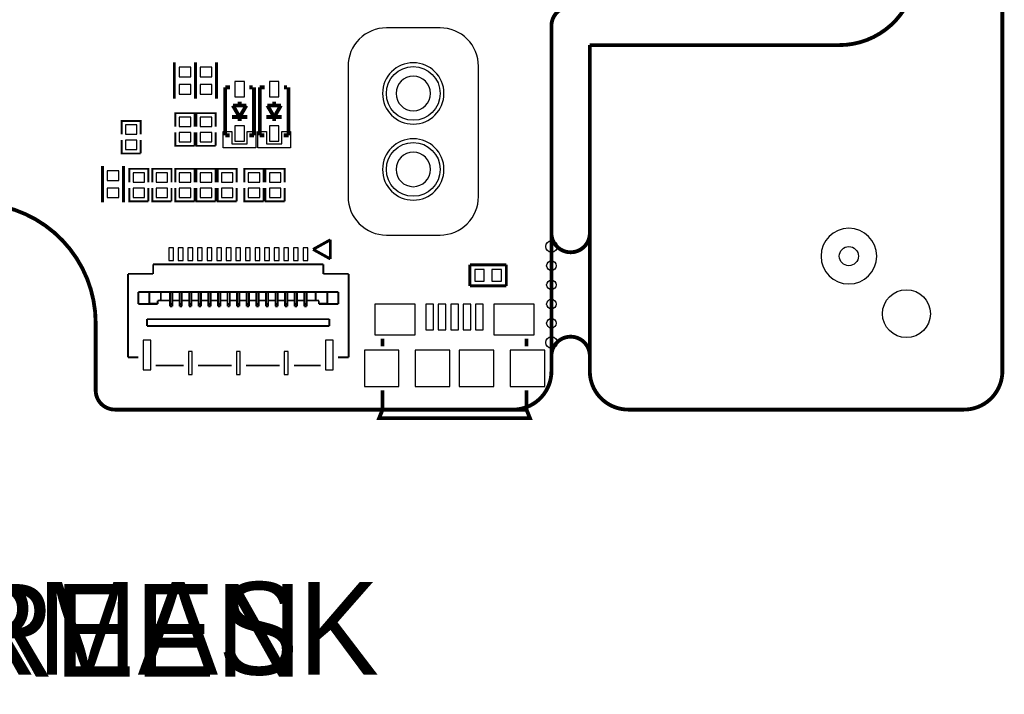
# Model space of a CAD drawing. Extents: x -7 to 124, y -15 to 152.
# Tile 7 of 11: x 72 to 124, y -15 to 20. Entities that reach past the tile are written whole.
import ezdxf

# ---------------------------------------------------------------- set-up
doc = ezdxf.new("R2010")
doc.units = 0
for name, color, linetype in [('BOARD', 6, 'CONTINUOUS'), ('PAD', 52, 'CONTINUOUS'), ('PSR', 200, 'CONTINUOUS'), ('SILK', 120, 'CONTINUOUS')]:
    doc.layers.add(name, color=color, linetype=linetype)

msp = doc.modelspace()

# ---------------------------------------------------------------- linework, layer by layer
at = {"layer": 'BOARD', "const_width": 0.2}
for points in [[(123.5, 2), (123.5, 150.0002)], [(102.0001, 19), (102.0001, 2)], [(115, 19), (102.0001, 19)], [(104.0001, 0), (121.5, 0)]]:
    msp.add_lwpolyline(points, dxfattribs=at)
for points in [[(76.25, 4.5001), (76.25, 1, 0.414214), (77.25, 0), (98.0001, 0, 0.414214), (100.0001, 2), (100.0001, 20, -0.414214), (101.0001, 21), (115, 21, 0.414214), (117, 23), (117, 73.0001, 0.414214), (115, 75.0001), (99.7501, 75.0001, 0.414214), (98.7501, 74.0001), (98.7501, 70.0001)], [(115, 19, 0.41422), (119, 23)], [(76.25, 4.5001, 1.000003), (63.7502, 4.5001)], [(100.0001, 9.5), (100.0001, 9.2, 0.414214), (101.0001, 8.2, 0.414214), (102.0001, 9.2), (102.0001, 9.5)], [(102.0001, 2.5), (102.0001, 2.8, 0.414214), (101.0001, 3.8, 0.414214), (100.0001, 2.8), (100.0001, 2.5)], [(102.0001, 2, 0.414214), (104.0001, 0)], [(121.5, 0, 0.414214), (123.5, 2)]]:
    msp.add_lwpolyline(points, format="xyb", dxfattribs=at)
at = {"layer": 'BOARD'}
for points in [[(93.7, 16.48, 1), (91.9, 16.48, 1), (93.7, 16.48)], [(93.7, 12.52, 1), (91.9, 12.52, 1), (93.7, 12.52)]]:
    msp.add_lwpolyline(points, format="xyb", dxfattribs=at)
at = {"layer": 'PAD'}
for points in [[(80.60005, 17.35005), (81.19995, 17.35005), (81.19995, 17.85015), (80.60005, 17.85015)], [(81.70005, 17.35005), (82.29995, 17.35005), (82.29995, 17.85015), (81.70005, 17.85015)], [(80.60005, 16.44985), (81.19995, 16.44985), (81.19995, 16.94995), (80.60005, 16.94995)], [(81.70005, 16.44985), (82.29995, 16.44985), (82.29995, 16.94995), (81.70005, 16.94995)], [(83.49995, 16.30005), (84.00005, 16.30005), (84.00005, 17.10015), (83.49995, 17.10015)], [(85.29995, 16.30005), (85.80005, 16.30005), (85.80005, 17.10015), (85.29995, 17.10015)], [(80.60005, 14.74995), (81.19995, 14.74995), (81.19995, 15.25005), (80.60005, 15.25005)], [(81.70005, 14.74995), (82.29995, 14.74995), (82.29995, 15.25005), (81.70005, 15.25005)], [(77.80005, 14.34995), (78.39995, 14.34995), (78.39995, 14.85005), (77.80005, 14.85005)], [(80.60005, 13.94995), (81.19995, 13.94995), (81.19995, 14.45005), (80.60005, 14.45005)], [(81.70005, 13.94995), (82.29995, 13.94995), (82.29995, 14.45005), (81.70005, 14.45005)], [(83.49995, 13.99985), (84.00005, 13.99985), (84.00005, 14.79995), (83.49995, 14.79995)], [(85.29995, 13.99985), (85.80005, 13.99985), (85.80005, 14.79995), (85.29995, 14.79995)], [(77.80005, 13.54995), (78.39995, 13.54995), (78.39995, 14.05005), (77.80005, 14.05005)], [(76.85005, 11.95005), (77.44995, 11.95005), (77.44995, 12.45015), (76.85005, 12.45015)], [(78.20005, 11.84995), (78.79995, 11.84995), (78.79995, 12.35005), (78.20005, 12.35005)], [(79.40005, 11.84995), (79.99995, 11.84995), (79.99995, 12.35005), (79.40005, 12.35005)], [(80.60005, 11.84995), (81.19995, 11.84995), (81.19995, 12.35005), (80.60005, 12.35005)], [(81.70005, 11.84995), (82.29995, 11.84995), (82.29995, 12.35005), (81.70005, 12.35005)], [(82.80005, 11.84995), (83.39995, 11.84995), (83.39995, 12.35005), (82.80005, 12.35005)], [(84.20005, 11.84995), (84.79995, 11.84995), (84.79995, 12.35005), (84.20005, 12.35005)], [(85.30005, 11.84995), (85.89995, 11.84995), (85.89995, 12.35005), (85.30005, 12.35005)], [(76.85005, 11.04985), (77.44995, 11.04985), (77.44995, 11.54995), (76.85005, 11.54995)], [(78.20005, 11.04995), (78.79995, 11.04995), (78.79995, 11.55005), (78.20005, 11.55005)], [(79.40005, 11.04995), (79.99995, 11.04995), (79.99995, 11.55005), (79.40005, 11.55005)], [(80.60005, 11.04995), (81.19995, 11.04995), (81.19995, 11.55005), (80.60005, 11.55005)], [(81.70005, 11.04995), (82.29995, 11.04995), (82.29995, 11.55005), (81.70005, 11.55005)], [(82.80005, 11.04995), (83.39995, 11.04995), (83.39995, 11.55005), (82.80005, 11.55005)], [(84.20005, 11.04995), (84.79995, 11.04995), (84.79995, 11.55005), (84.20005, 11.55005)], [(85.30005, 11.04995), (85.89995, 11.04995), (85.89995, 11.55005), (85.30005, 11.55005)], [(80.05495, 8.4249), (80.05495, 7.7749), (80.30485, 7.7749), (80.30485, 8.4249)], [(80.55505, 8.4249), (80.55505, 7.7749), (80.80495, 7.7749), (80.80495, 8.4249)], [(81.05495, 8.4249), (81.05495, 7.7749), (81.30485, 7.7749), (81.30485, 8.4249)], [(81.55505, 8.4249), (81.55505, 7.7749), (81.80495, 7.7749), (81.80495, 8.4249)], [(82.05495, 8.4249), (82.05495, 7.7749), (82.30485, 7.7749), (82.30485, 8.4249)], [(82.55505, 8.4249), (82.55505, 7.7749), (82.80495, 7.7749), (82.80495, 8.4249)], [(83.05495, 8.4249), (83.05495, 7.7749), (83.30485, 7.7749), (83.30485, 8.4249)], [(83.55505, 8.4249), (83.55505, 7.7749), (83.80495, 7.7749), (83.80495, 8.4249)], [(84.05515, 8.4249), (84.05515, 7.7749), (84.30505, 7.7749), (84.30505, 8.4249)], [(84.55505, 8.4249), (84.55505, 7.7749), (84.80495, 7.7749), (84.80495, 8.4249)], [(85.05515, 8.4249), (85.05515, 7.7749), (85.30505, 7.7749), (85.30505, 8.4249)], [(85.55505, 8.4249), (85.55505, 7.7749), (85.80495, 7.7749), (85.80495, 8.4249)], [(86.05515, 8.4249), (86.05515, 7.7749), (86.30505, 7.7749), (86.30505, 8.4249)], [(86.55505, 8.4249), (86.55505, 7.7749), (86.80495, 7.7749), (86.80495, 8.4249)], [(87.05515, 8.4249), (87.05515, 7.7749), (87.30505, 7.7749), (87.30505, 8.4249)], [(96.5, 6.7), (96.5, 7.2999), (95.9999, 7.2999), (95.9999, 6.7)], [(97.4002, 6.7), (97.4002, 7.2999), (96.9001, 7.2999), (96.9001, 6.7)], [(90.8, 3.9), (92.9, 3.9), (92.9, 5.5), (90.8, 5.5)], [(93.85, 4.15), (93.85, 5.5), (93.45, 5.5), (93.45, 4.15)], [(94.5, 4.15), (94.5, 5.5), (94.1, 5.5), (94.1, 4.15)], [(95.15, 4.15), (95.15, 5.5), (94.75, 5.5), (94.75, 4.15)], [(95.8, 4.15), (95.8, 5.5), (95.4, 5.5), (95.4, 4.15)], [(96.45, 4.15), (96.45, 5.5), (96.05, 5.5), (96.05, 4.15)], [(97, 3.9), (99.1, 3.9), (99.1, 5.5), (97, 5.5)], [(78.7299, 3.62495), (78.7299, 2.07505), (79.1299, 2.07505), (79.1299, 3.62495)], [(88.2301, 3.62495), (88.2301, 2.07505), (88.6301, 2.07505), (88.6301, 3.62495)], [(92.05, 1.2), (92.05, 3.1), (90.25, 3.1), (90.25, 1.2)], [(94.7, 1.2), (94.7, 3.1), (92.9, 3.1), (92.9, 1.2)], [(97, 1.2), (97, 3.1), (95.2, 3.1), (95.2, 1.2)], [(99.65, 1.2), (99.65, 3.1), (97.85, 3.1), (97.85, 1.2)], [(81.07995, 3.02495), (81.07995, 1.82505), (81.27985, 1.82505), (81.27985, 3.02495)], [(83.58005, 3.02495), (83.58005, 1.82505), (83.77995, 1.82505), (83.77995, 3.02495)], [(86.08015, 3.02495), (86.08015, 1.82505), (86.28005, 1.82505), (86.28005, 3.02495)]]:
    msp.add_lwpolyline(points, close=True, dxfattribs=at)
for centre, radius in [((92.8, 16.48), 1.40005), ((92.8, 12.52), 1.40005), ((100.0001, 8.5), 0.3), ((115.5, 8), 0.5), ((100.0001, 7.5), 0.25), ((100.0001, 6.5), 0.25), ((118.5, 5), 1.25), ((100.0001, 5.5), 0.25), ((100.0001, 4.5), 0.25), ((100.0001, 3.5), 0.3)]:
    msp.add_circle(centre, radius, dxfattribs=at)
at = {"layer": 'PSR'}
msp.add_lwpolyline([(116.95, 8, 1), (114.05, 8, 1)], format="xyb", close=True, dxfattribs=at)
at = {"layer": 'SILK'}
for points in [[(94.2, 19.9), (91.4, 19.9, 0.414214), (89.4, 17.9), (89.4, 11.1, 0.414214), (91.4, 9.1), (94.2, 9.1, 0.414214), (96.2, 11.1), (96.2, 17.9, 0.414214)], [(94.4, 16.48, 1), (91.2, 16.48, 1)], [(94.4, 12.52, 1), (91.2, 12.52, 1)]]:
    msp.add_lwpolyline(points, format="xyb", close=True, dxfattribs=at)
for points, const_width in [([(80.3501, 16.2), (80.3501, 18.1)], 0.1501), ([(81.4499, 16.2), (81.4499, 18.1)], 0.1501), ([(81.4501, 16.2), (81.4501, 18.1)], 0.1501), ([(82.5499, 16.2), (82.5499, 18.1)], 0.1501), ([(83.2499, 16.7999), (82.9999, 16.7999)], 0.1999), ([(82.9999, 16.7999), (82.9999, 14.3001)], 0.1999), ([(84.4249, 16.7999), (84.2626, 16.7999)], 0.1999), ([(84.5001, 14.3001), (84.5001, 16.7999)], 0.1999), ([(85.0499, 16.7999), (84.7999, 16.7999)], 0.1999), ([(84.7999, 16.7999), (84.7999, 14.3001)], 0.1999), ([(86.2249, 16.7999), (86.0626, 16.7999)], 0.1999), ([(86.3001, 14.3001), (86.3001, 16.7999)], 0.1999), ([(83.75, 15.25), (83.4, 15.85)], 0.1999), ([(83.4, 15.85), (84.1, 15.85)], 0.1999), ([(83.75, 15.85), (83.75, 16.0501)], 0.1999), ([(84.1, 15.85), (83.75, 15.25)], 0.1999), ([(85.55, 15.25), (85.2, 15.85)], 0.1999), ([(85.2, 15.85), (85.9, 15.85)], 0.1999), ([(85.55, 15.85), (85.55, 16.0501)], 0.1999), ([(85.9, 15.85), (85.55, 15.25)], 0.1999), ([(80.45, 15.45), (80.4, 15.45), (80.4, 14.75)], 0.1), ([(81.4, 15.45), (80.4, 15.45)], 0.1), ([(81.4, 14.75), (81.4, 15.45), (81.35, 15.45)], 0.1), ([(81.55, 15.45), (81.5, 15.45), (81.5, 14.75)], 0.1), ([(82.5, 15.45), (81.5, 15.45)], 0.1), ([(82.5, 14.75), (82.5, 15.45), (82.45, 15.45)], 0.1), ([(77.65, 15.05), (77.6, 15.05), (77.6, 14.35)], 0.1), ([(78.6, 15.05), (77.6, 15.05)], 0.1), ([(78.6, 14.35), (78.6, 15.05), (78.55, 15.05)], 0.1), ([(84.15, 15.25), (83.35, 15.25)], 0.1999), ([(83.75, 15.25), (83.75, 15.0499)], 0.1999), ([(85.95, 15.25), (85.15, 15.25)], 0.1999), ([(85.55, 15.25), (85.55, 15.0499)], 0.1999), ([(80.4, 14.45), (80.4, 13.75), (80.45, 13.75)], 0.1), ([(81.4, 13.75), (81.4, 14.45)], 0.1), ([(81.5, 14.45), (81.5, 13.75), (81.55, 13.75)], 0.1), ([(82.5, 13.75), (82.5, 14.45)], 0.1), ([(82.9999, 14.3001), (83.2374, 14.3001)], 0.1999), ([(84.2501, 14.3001), (84.5001, 14.3001)], 0.1999), ([(84.7999, 14.3001), (85.0374, 14.3001)], 0.1999), ([(86.0501, 14.3001), (86.3001, 14.3001)], 0.1999), ([(77.6, 14.05), (77.6, 13.35), (77.65, 13.35)], 0.1), ([(78.6, 13.35), (78.6, 14.05)], 0.1), ([(77.6, 13.35), (78.6, 13.35)], 0.1), ([(80.4, 13.75), (81.4, 13.75)], 0.1), ([(81.5, 13.75), (82.5, 13.75)], 0.1), ([(76.6001, 10.8), (76.6001, 12.7)], 0.1501), ([(77.6999, 10.8), (77.6999, 12.7)], 0.1501), ([(78.05, 12.55), (78, 12.55), (78, 11.85)], 0.1), ([(79, 12.55), (78, 12.55)], 0.1), ([(79, 11.85), (79, 12.55), (78.95, 12.55)], 0.1), ([(79.25, 12.55), (79.2, 12.55), (79.2, 11.85)], 0.1), ([(80.2, 12.55), (79.2, 12.55)], 0.1), ([(80.2, 11.85), (80.2, 12.55), (80.15, 12.55)], 0.1), ([(80.45, 12.55), (80.4, 12.55), (80.4, 11.85)], 0.1), ([(81.4, 12.55), (80.4, 12.55)], 0.1), ([(81.4, 11.85), (81.4, 12.55), (81.35, 12.55)], 0.1), ([(81.55, 12.55), (81.5, 12.55), (81.5, 11.85)], 0.1), ([(82.5, 12.55), (81.5, 12.55)], 0.1), ([(82.5, 11.85), (82.5, 12.55), (82.45, 12.55)], 0.1), ([(82.65, 12.55), (82.6, 12.55), (82.6, 11.85)], 0.1), ([(83.6, 12.55), (82.6, 12.55)], 0.1), ([(83.6, 11.85), (83.6, 12.55), (83.55, 12.55)], 0.1), ([(84.05, 12.55), (84, 12.55), (84, 11.85)], 0.1), ([(85, 12.55), (84, 12.55)], 0.1), ([(85, 11.85), (85, 12.55), (84.95, 12.55)], 0.1), ([(85.15, 12.55), (85.1, 12.55), (85.1, 11.85)], 0.1), ([(86.1, 12.55), (85.1, 12.55)], 0.1), ([(86.1, 11.85), (86.1, 12.55), (86.05, 12.55)], 0.1), ([(78, 11.55), (78, 10.85), (78.05, 10.85)], 0.1), ([(79, 10.85), (79, 11.55)], 0.1), ([(79.2, 11.55), (79.2, 10.85), (79.25, 10.85)], 0.1), ([(80.2, 10.85), (80.2, 11.55)], 0.1), ([(80.4, 11.55), (80.4, 10.85), (80.45, 10.85)], 0.1), ([(81.4, 10.85), (81.4, 11.55)], 0.1), ([(81.5, 11.55), (81.5, 10.85), (81.55, 10.85)], 0.1), ([(82.5, 10.85), (82.5, 11.55)], 0.1), ([(82.6, 11.55), (82.6, 10.85), (82.65, 10.85)], 0.1), ([(83.6, 10.85), (83.6, 11.55)], 0.1), ([(84, 11.55), (84, 10.85), (84.05, 10.85)], 0.1), ([(85, 10.85), (85, 11.55)], 0.1), ([(85.1, 11.55), (85.1, 10.85), (85.15, 10.85)], 0.1), ([(86.1, 10.85), (86.1, 11.55)], 0.1), ([(78, 10.85), (79, 10.85)], 0.1), ([(79.2, 10.85), (80.2, 10.85)], 0.1), ([(80.4, 10.85), (81.4, 10.85)], 0.1), ([(81.5, 10.85), (82.5, 10.85)], 0.1), ([(82.6, 10.85), (83.6, 10.85)], 0.1), ([(84, 10.85), (85, 10.85)], 0.1), ([(85.1, 10.85), (86.1, 10.85)], 0.1), ([(87.5799, 8.35), (88.4798, 8.8502)], 0.1501), ([(88.4798, 8.8502), (88.4798, 7.8499)], 0.1501), ([(88.4798, 7.8499), (87.5799, 8.35)], 0.1501), ([(79.2449, 7.075), (79.2449, 7.5748)], 0.1001), ([(79.2449, 7.5748), (88.1151, 7.5748)], 0.1001), ([(88.1151, 7.075), (88.1151, 7.5748)], 0.1001), ([(97.65, 7.5499), (95.75, 7.5499)], 0.1501), ([(95.75, 7.5499), (95.75, 6.4501)], 0.1501), ([(97.65, 6.4501), (97.65, 7.5499)], 0.1501), ([(77.9299, 7.075), (77.9299, 2.7249)], 0.1001), ([(79.2449, 7.075), (77.9299, 7.075)], 0.1001), ([(88.1151, 7.075), (89.43, 7.075)], 0.1001), ([(89.43, 7.075), (89.43, 2.7249)], 0.1001), ([(78.4699, 6.1349), (78.4699, 5.5101)], 0.1001), ([(78.4699, 6.1349), (88.89, 6.1349)], 0.1001), ([(79.0424, 6.1349), (79.0424, 5.508)], 0.1001), ([(79.6449, 6.1349), (79.6449, 5.7249)], 0.1001), ([(80.1199, 6.1349), (80.1199, 5.508)], 0.1001), ([(80.2401, 6.1349), (80.2401, 5.508)], 0.1001), ([(80.62, 6.1349), (80.62, 5.508)], 0.1001), ([(80.7399, 6.1349), (80.7399, 5.508)], 0.1001), ([(81.1199, 6.1349), (81.1199, 5.508)], 0.1001), ([(81.2401, 6.1349), (81.2401, 5.508)], 0.1001), ([(81.62, 6.1349), (81.62, 5.508)], 0.1001), ([(81.7399, 6.1349), (81.7399, 5.508)], 0.1001), ([(82.1199, 6.1349), (82.1199, 5.508)], 0.1001), ([(82.24, 6.1349), (82.24, 5.508)], 0.1001), ([(82.62, 6.1349), (82.62, 5.508)], 0.1001), ([(82.7399, 6.1349), (82.7399, 5.508)], 0.1001), ([(83.1199, 5.508), (83.1199, 6.1349)], 0.1001), ([(83.24, 5.508), (83.24, 6.1349)], 0.1001), ([(83.62, 6.1349), (83.62, 5.508)], 0.1001), ([(83.7399, 6.1349), (83.7399, 5.508)], 0.1001), ([(84.1199, 6.1349), (84.1199, 5.508)], 0.1001), ([(84.24, 6.1349), (84.24, 5.508)], 0.1001), ([(84.62, 5.508), (84.62, 6.1349)], 0.1001), ([(84.7399, 5.508), (84.7399, 6.1349)], 0.1001), ([(85.1199, 6.1349), (85.1199, 5.508)], 0.1001), ([(85.24, 6.1349), (85.24, 5.508)], 0.1001), ([(85.62, 6.1349), (85.62, 5.508)], 0.1001), ([(85.7399, 6.1349), (85.7399, 5.508)], 0.1001), ([(86.1199, 5.508), (86.1199, 6.1349)], 0.1001), ([(86.24, 5.508), (86.24, 6.1349)], 0.1001), ([(86.62, 6.1349), (86.62, 5.508)], 0.1001), ([(86.7399, 6.1349), (86.7399, 5.508)], 0.1001), ([(87.1199, 6.1349), (87.1199, 5.508)], 0.1001), ([(87.24, 6.1349), (87.24, 5.508)], 0.1001), ([(87.715, 6.1349), (87.715, 5.7249)], 0.1001), ([(88.3175, 6.1349), (88.3175, 5.508)], 0.1001), ([(88.89, 6.1349), (88.89, 5.5101)], 0.1001), ([(95.75, 6.4501), (97.65, 6.4501)], 0.1501), ([(79.4801, 5.508), (79.4801, 5.6851)], 0.1001), ([(80.1199, 5.6851), (79.4801, 5.6851)], 0.1001), ([(79.6051, 5.6851), (79.6449, 5.7249)], 0.1001), ([(80.62, 5.6851), (80.2401, 5.6851)], 0.1001), ([(81.1199, 5.6851), (80.7399, 5.6851)], 0.1001), ([(81.62, 5.6851), (81.2401, 5.6851)], 0.1001), ([(82.1199, 5.6851), (81.7399, 5.6851)], 0.1001), ([(82.62, 5.6851), (82.24, 5.6851)], 0.1001), ([(83.1199, 5.6851), (82.7399, 5.6851)], 0.1001), ([(83.62, 5.6851), (83.24, 5.6851)], 0.1001), ([(84.1199, 5.6851), (83.7399, 5.6851)], 0.1001), ([(84.62, 5.6851), (84.24, 5.6851)], 0.1001), ([(85.1199, 5.6851), (84.7399, 5.6851)], 0.1001), ([(85.62, 5.6851), (85.24, 5.6851)], 0.1001), ([(86.1199, 5.6851), (85.7399, 5.6851)], 0.1001), ([(86.62, 5.6851), (86.24, 5.6851)], 0.1001), ([(87.1199, 5.6851), (86.7399, 5.6851)], 0.1001), ([(87.62, 5.6851), (87.24, 5.6851)], 0.1001), ([(87.24, 5.6851), (87.8799, 5.6851)], 0.1001), ([(87.7549, 5.6851), (87.715, 5.7249)], 0.1001), ([(87.8799, 5.508), (87.8799, 5.6851)], 0.1001), ([(78.4699, 5.508), (79.4801, 5.508)], 0.1001), ([(79.0424, 5.5248), (79.445, 5.5248)], 0.1001), ([(79.445, 5.5248), (79.4801, 5.5598)], 0.1001), ([(80.1199, 5.508), (80.1199, 5.38)], 0.1001), ([(80.1199, 5.508), (80.2401, 5.508)], 0.1001), ([(80.2401, 5.38), (80.1199, 5.38)], 0.1001), ([(80.2401, 5.508), (80.2401, 5.38)], 0.1001), ([(80.62, 5.508), (80.62, 5.38)], 0.1001), ([(80.62, 5.508), (80.7399, 5.508)], 0.1001), ([(80.7399, 5.38), (80.62, 5.38)], 0.1001), ([(80.7399, 5.508), (80.7399, 5.38)], 0.1001), ([(81.1199, 5.508), (81.1199, 5.38)], 0.1001), ([(81.1199, 5.508), (81.2401, 5.508)], 0.1001), ([(81.2401, 5.38), (81.1199, 5.38)], 0.1001), ([(81.2401, 5.508), (81.2401, 5.38)], 0.1001), ([(81.62, 5.508), (81.62, 5.38)], 0.1001), ([(81.62, 5.508), (81.7399, 5.508)], 0.1001), ([(81.7399, 5.38), (81.62, 5.38)], 0.1001), ([(81.7399, 5.508), (81.7399, 5.38)], 0.1001), ([(82.1199, 5.508), (82.1199, 5.38)], 0.1001), ([(82.1199, 5.508), (82.24, 5.508)], 0.1001), ([(82.24, 5.38), (82.1199, 5.38)], 0.1001), ([(82.24, 5.508), (82.24, 5.38)], 0.1001), ([(82.62, 5.508), (82.62, 5.38)], 0.1001), ([(82.62, 5.508), (82.7399, 5.508)], 0.1001), ([(82.7399, 5.38), (82.62, 5.38)], 0.1001), ([(82.7399, 5.508), (82.7399, 5.38)], 0.1001), ([(83.1199, 5.508), (83.24, 5.508)], 0.1001), ([(83.1199, 5.508), (83.1199, 5.38)], 0.1001), ([(83.24, 5.38), (83.1199, 5.38)], 0.1001), ([(83.24, 5.508), (83.24, 5.38)], 0.1001), ([(83.62, 5.508), (83.62, 5.38)], 0.1001), ([(83.62, 5.508), (83.7399, 5.508)], 0.1001), ([(83.7399, 5.38), (83.62, 5.38)], 0.1001), ([(83.7399, 5.508), (83.7399, 5.38)], 0.1001), ([(84.1199, 5.508), (84.1199, 5.38)], 0.1001), ([(84.1199, 5.508), (84.24, 5.508)], 0.1001), ([(84.24, 5.38), (84.1199, 5.38)], 0.1001), ([(84.24, 5.508), (84.24, 5.38)], 0.1001), ([(84.62, 5.508), (84.62, 5.38)], 0.1001), ([(84.62, 5.508), (84.7399, 5.508)], 0.1001), ([(84.7399, 5.38), (84.62, 5.38)], 0.1001), ([(84.7399, 5.508), (84.7399, 5.38)], 0.1001), ([(85.1199, 5.508), (85.1199, 5.38)], 0.1001), ([(85.1199, 5.508), (85.24, 5.508)], 0.1001), ([(85.24, 5.38), (85.1199, 5.38)], 0.1001), ([(85.24, 5.508), (85.24, 5.38)], 0.1001), ([(85.62, 5.508), (85.62, 5.38)], 0.1001), ([(85.62, 5.508), (85.7399, 5.508)], 0.1001), ([(85.7399, 5.38), (85.62, 5.38)], 0.1001), ([(85.7399, 5.508), (85.7399, 5.38)], 0.1001), ([(86.1199, 5.508), (86.1199, 5.38)], 0.1001), ([(86.1199, 5.508), (86.24, 5.508)], 0.1001), ([(86.24, 5.38), (86.1199, 5.38)], 0.1001), ([(86.24, 5.508), (86.24, 5.38)], 0.1001), ([(86.62, 5.508), (86.62, 5.38)], 0.1001), ([(86.62, 5.508), (86.7399, 5.508)], 0.1001), ([(86.7399, 5.38), (86.62, 5.38)], 0.1001), ([(86.7399, 5.508), (86.7399, 5.38)], 0.1001), ([(87.1199, 5.508), (87.1199, 5.38)], 0.1001), ([(87.1199, 5.508), (87.24, 5.508)], 0.1001), ([(87.24, 5.38), (87.1199, 5.38)], 0.1001), ([(87.24, 5.508), (87.24, 5.38)], 0.1001), ([(87.9149, 5.5248), (87.8799, 5.5598)], 0.1001), ([(88.89, 5.508), (87.8799, 5.508)], 0.1001), ([(88.3175, 5.5248), (87.9149, 5.5248)], 0.1001), ([(78.9299, 4.3549), (78.9299, 4.715)], 0.1001), ([(78.9299, 4.715), (88.43, 4.715)], 0.1001), ([(88.43, 4.3549), (88.43, 4.715)], 0.1001), ([(78.9299, 4.3549), (88.43, 4.3549)], 0.1001), ([(91.2, 3.7), (91.2, 3.3)], 0.2), ([(98.7, 3.7), (98.7, 3.3)], 0.2), ([(78.4801, 2.7249), (77.9299, 2.7249)], 0.1001), ([(88.8799, 2.7249), (89.43, 2.7249)], 0.1001), ([(80.8301, 2.3), (79.38, 2.3)], 0.1001), ([(83.33, 2.3), (81.5799, 2.3)], 0.1001), ([(85.8301, 2.3), (84.08, 2.3)], 0.1001), ([(87.9799, 2.3), (86.5799, 2.3)], 0.1001), ([(98.7, 1), (98.7, 0), (98.88, -0.45), (91.02, -0.45), (91.2, 0), (91.2, 1)], 0.2), ([(98.7, 0), (91.2, 0)], 0.2)]:
    msp.add_lwpolyline(points, dxfattribs=dict(at, const_width=const_width))
for points in [[(84.5999, 14.5), (84.5999, 13.6501), (82.9001, 13.6501), (82.9001, 14.5), (83.35, 14.5), (83.35, 13.85), (84.15, 13.85), (84.15, 14.5)], [(86.3999, 14.5), (86.3999, 13.6501), (84.7001, 13.6501), (84.7001, 14.5), (85.15, 14.5), (85.15, 13.85), (85.95, 13.85), (85.95, 14.5)]]:
    msp.add_lwpolyline(points, close=True, dxfattribs=at)

# ---------------------------------------------------------------- texts
at = {"layer": 'PSR', "width": 0.973684}
msp.add_text('BOTTOM_SOLDERMASK', height=4.826, dxfattribs=at).set_placement((16.9923, -13.819))
at = {"layer": 'SILK', "width": 0.973684}
msp.add_text('BOTTOM_SILKSCREEN', height=4.826, dxfattribs=at).set_placement((16.8399, -13.9206))

doc.saveas('drawing.dxf')
